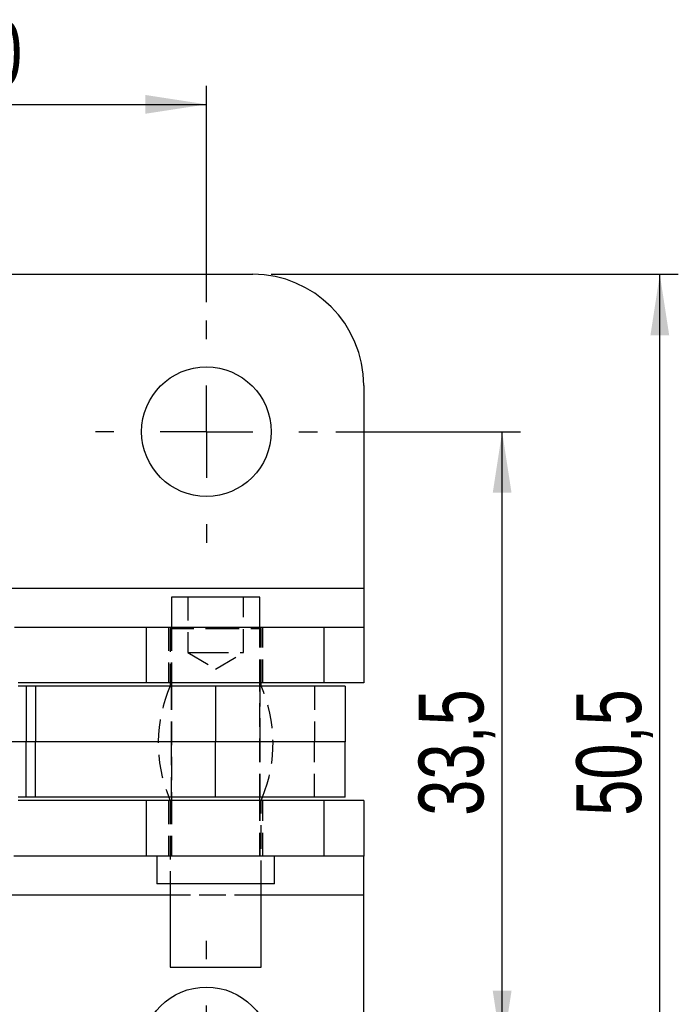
# Model space of a CAD drawing. Extents: x 53 to 379, y 16 to 291.
# Tile 11 of 17: x 186 to 222, y 44 to 97. Entities that reach past the tile are written whole.
import ezdxf

# ---------------------------------------------------------------- set-up
doc = ezdxf.new("R2010")
doc.units = 0
doc.linetypes.add('HIDDEN', pattern=[1.905, 1.27, -0.635])
doc.layers.get('0').update_dxf_attribs({"linetype": 'CONTINUOUS'})
doc.layers.add('FORMATO', color=179, linetype='CONTINUOUS')
doc.styles.add('SLDTEXTSTYLE0', font='TXT', dxfattribs={"width": 0.75})
doc.dimstyles.new('SLDDIMSTYLE0', dxfattribs={"dimtxt": 3.5, "dimasz": 3.302, "dimexe": 0, "dimexo": 0.0625, "dimgap": 0.875, "dimtad": 1, "dimdec": 0, "dimrnd": 1e-09, "dimzin": 12, "dimtxsty": 'SLDTEXTSTYLE0', "dimsah": 1, "dimcen": 0.09, "dimazin": 3, "dimtfac": 1, "dimtdec": 0, "dimtofl": 0, "dimtmove": 0, "dimatfit": 3, "dimtolj": 1, "dimtzin": 12})
doc.dimstyles.new('SLDDIMSTYLE2', dxfattribs={"dimtxt": 3.5, "dimasz": 3.302, "dimexe": 0, "dimexo": 0.0625, "dimgap": 0.875, "dimtad": 1, "dimdec": 3, "dimrnd": 1e-09, "dimzin": 12, "dimtxsty": 'SLDTEXTSTYLE0', "dimsah": 1, "dimcen": 0.09, "dimazin": 3, "dimtfac": 1, "dimtdec": 3, "dimtofl": 0, "dimtmove": 0, "dimatfit": 3, "dimtolj": 1, "dimtzin": 12})
doc.dimstyles.new('SLDDIMSTYLE3', dxfattribs={"dimtxt": 3.5, "dimasz": 3.302, "dimexe": 0, "dimexo": 0.0625, "dimgap": 0.875, "dimtad": 1, "dimdec": 1, "dimrnd": 1e-09, "dimzin": 12, "dimtxsty": 'SLDTEXTSTYLE0', "dimsah": 1, "dimcen": 0.09, "dimazin": 3, "dimtfac": 1, "dimtofl": 0, "dimtmove": 0, "dimatfit": 3, "dimtolj": 1, "dimtzin": 12})

# ---------------------------------------------------------------- blocks, each defined once
blk = doc.blocks.new('_D_2')
at = {"layer": 'FORMATO'}
for p, q in [((199.684, 83.704), (221.684, 83.704)), ((220.684, 33.204), (220.684, 83.704)), ((199.684, 33.204), (221.684, 33.204))]:
    blk.add_line(p, q, dxfattribs=at)
for points in [[(220.684, 83.704), (220.176, 80.402), (221.192, 80.402)], [(220.684, 33.204), (221.192, 36.506), (220.176, 36.506)]]:
    blk.add_solid(points, dxfattribs=at)
at = {"layer": 'FORMATO', "insert": (216.172, 54.458), "char_height": 3.5, "attachment_point": 1, "rotation": 90, "style": 'SLDTEXTSTYLE0'}
blk.add_mtext('50,5', dxfattribs=at)
blk = doc.blocks.new('_D_3')
at = {"layer": 'FORMATO'}
for p, q in [((203.184, 75.204), (213.164, 75.204)), ((212.164, 41.704), (212.164, 75.204)), ((203.184, 41.704), (213.164, 41.704))]:
    blk.add_line(p, q, dxfattribs=at)
for points in [[(212.164, 75.204), (211.656, 71.902), (212.672, 71.902)], [(212.164, 41.704), (212.672, 45.006), (211.656, 45.006)]]:
    blk.add_solid(points, dxfattribs=at)
at = {"layer": 'FORMATO', "insert": (207.652, 54.458), "char_height": 3.5, "attachment_point": 1, "rotation": 90, "style": 'SLDTEXTSTYLE0'}
blk.add_mtext('33,5', dxfattribs=at)
blk = doc.blocks.new('_D_4')
at = {"layer": 'FORMATO'}
for p, q in [((84.783, 53.152), (84.783, 16.204)), ((204.684, 38.204), (204.684, 16.204)), ((204.684, 17.204), (84.783, 17.204))]:
    blk.add_line(p, q, dxfattribs=at)
for points in [[(84.783, 17.204), (88.085, 16.696), (88.085, 17.712)], [(204.684, 17.204), (201.382, 17.712), (201.382, 16.696)]]:
    blk.add_solid(points, dxfattribs=at)
at = {"layer": 'FORMATO', "insert": (138.295, 21.716), "char_height": 3.5, "attachment_point": 1, "style": 'SLDTEXTSTYLE0'}
blk.add_mtext('120', dxfattribs=at)
blk = doc.blocks.new('_D_5')
at = {"layer": 'FORMATO'}
for p, q in [((176.184, 82.204), (176.184, 93.885)), ((196.184, 82.204), (196.184, 93.885)), ((176.184, 92.885), (196.184, 92.885))]:
    blk.add_line(p, q, dxfattribs=at)
for points in [[(176.184, 92.885), (179.486, 92.377), (179.486, 93.393)], [(196.184, 92.885), (192.882, 93.393), (192.882, 92.377)]]:
    blk.add_solid(points, dxfattribs=at)
at = {"layer": 'FORMATO', "insert": (182.325, 97.396), "char_height": 3.5, "attachment_point": 1, "style": 'SLDTEXTSTYLE0'}
blk.add_mtext('20', dxfattribs=at)
blk = doc.blocks.new('SW_CENTERMARKSYMBOL_1')
at = {"layer": 'FORMATO', "color": 0}
for p, q in [((0, 5), (0, 6)), ((0, 0), (0, 2.5)), ((-5, 0), (-6, 0)), ((0, 0), (-2.5, 0)), ((0, 0), (0, -2.5)), ((0, 0), (2.5, 0)), ((5, 0), (6, 0)), ((0, -5), (0, -6))]:
    blk.add_line(p, q, dxfattribs=at)
blk = doc.blocks.new('SW_CENTERMARKSYMBOL_3')
at = {"layer": 'FORMATO', "color": 0}
for p, q in [((0, 5), (0, 6)), ((0, 0), (0, 2.5)), ((-5, 0), (-6, 0)), ((0, 0), (-2.5, 0)), ((0, 0), (0, -2.5)), ((0, 0), (2.5, 0)), ((5, 0), (6, 0)), ((0, -5), (0, -6))]:
    blk.add_line(p, q, dxfattribs=at)

msp = doc.modelspace()

# ---------------------------------------------------------------- linework, layer by layer
at = {"color": 7, "linetype": 'CONTINUOUS'}
for p, q in [((173.683764, 83.704008), (198.683764, 83.704008)), ((204.683764, 77.704008), (204.683764, 66.733875)), ((204.683764, 66.733875), (204.683764, 64.633875)), ((194.302514, 66.274141), (194.302514, 64.633875)), ((199.065014, 66.274141), (194.302514, 66.274141)), ((199.065014, 64.633875), (199.065014, 66.274141)), ((192.936602, 64.633875), (185.808077, 64.633875)), ((192.936602, 64.633875), (192.936602, 61.633875)), ((202.53351, 64.633875), (192.936602, 64.633875)), ((202.53351, 64.633875), (202.53351, 61.633875)), ((204.683764, 64.633875), (202.53351, 64.633875)), ((204.683764, 64.633875), (204.683764, 61.633875)), ((192.936602, 61.633875), (186.010491, 61.633875)), ((186.445528, 61.454008), (186.019629, 61.454008)), ((186.445528, 61.454008), (186.445528, 58.454008)), ((186.94361, 61.454008), (186.445528, 61.454008)), ((186.94361, 61.454008), (186.94361, 58.454008)), ((196.683764, 61.454008), (186.94361, 61.454008)), ((202.53351, 61.633875), (192.936602, 61.633875)), ((194.233764, 61.633875), (194.233764, 61.474141)), ((194.233764, 61.474141), (194.302514, 61.474141)), ((194.302514, 61.633875), (194.302514, 61.454008)), ((196.683764, 61.454008), (196.683764, 58.454008)), ((203.683764, 61.454008), (196.683764, 61.454008)), ((199.065014, 61.454008), (199.065014, 61.633875)), ((199.065014, 61.474141), (199.133764, 61.474141)), ((199.133764, 61.474141), (199.133764, 61.633875)), ((204.683764, 61.633875), (202.53351, 61.633875)), ((203.683764, 61.454008), (203.683764, 58.454008)), ((186.445528, 58.454008), (186.093566, 58.454008)), ((186.445528, 55.454008), (186.445528, 58.454008)), ((186.94361, 58.454008), (186.445528, 58.454008)), ((186.94361, 55.454008), (186.94361, 58.454008)), ((196.683764, 58.454008), (186.94361, 58.454008)), ((196.683764, 55.454008), (196.683764, 58.454008)), ((203.683764, 58.454008), (196.683764, 58.454008)), ((203.683764, 55.454008), (203.683764, 58.454008)), ((186.445528, 55.454008), (186.019629, 55.454008)), ((186.94361, 55.454008), (186.445528, 55.454008)), ((196.683764, 55.454008), (186.94361, 55.454008)), ((194.157567, 55.454008), (194.233764, 55.274141)), ((194.302514, 55.454008), (194.302514, 55.274141)), ((203.683764, 55.454008), (196.683764, 55.454008)), ((199.065014, 55.274141), (199.065014, 55.454008)), ((199.133764, 55.274141), (199.209961, 55.454008)), ((192.936602, 55.274141), (186.010491, 55.274141)), ((192.936602, 55.274141), (192.936602, 52.274141)), ((202.53351, 55.274141), (192.936602, 55.274141)), ((202.53351, 55.274141), (202.53351, 52.274141)), ((204.683764, 55.274141), (202.53351, 55.274141)), ((204.683764, 55.274141), (204.683764, 52.274141)), ((192.936602, 52.274141), (185.778341, 52.274141)), ((202.53351, 52.274141), (192.936602, 52.274141)), ((193.508764, 52.274141), (193.508764, 50.774141)), ((199.858764, 50.774141), (199.858764, 52.274141)), ((204.683764, 52.274141), (202.53351, 52.274141)), ((204.683764, 50.174141), (204.683764, 52.274141)), ((199.858764, 50.774141), (193.508764, 50.774141)), ((194.233764, 50.774141), (194.233764, 46.274141)), ((199.133764, 46.274141), (199.133764, 50.774141)), ((204.683764, 39.204008), (204.683764, 50.174141)), ((194.233764, 46.274141), (196.683764, 46.274141)), ((196.683764, 46.274141), (199.133764, 46.274141))]:
    msp.add_line(p, q, dxfattribs=at)
at = {"color": 7, "linetype": 'HIDDEN'}
for p, q in [((204.683764, 66.733875), (167.683764, 66.733875)), ((195.183764, 66.274141), (195.183764, 63.274141)), ((198.183764, 63.274141), (198.183764, 66.274141)), ((194.133764, 64.633875), (194.133764, 61.633875)), ((194.233764, 64.574141), (196.683764, 64.574141)), ((194.233764, 64.574141), (194.233764, 61.633875)), ((194.283764, 64.633875), (194.283764, 61.633875)), ((194.302514, 64.633875), (194.302514, 61.633875)), ((196.683764, 64.574141), (199.133764, 64.574141)), ((199.065014, 61.633875), (199.065014, 64.633875)), ((199.083764, 61.633875), (199.083764, 64.633875)), ((199.133764, 61.633875), (199.133764, 64.574141)), ((199.233764, 61.633875), (199.233764, 64.633875)), ((195.183764, 63.274141), (196.10919, 63.274141)), ((195.183764, 63.274141), (196.683764, 62.372851)), ((196.10919, 63.274141), (198.183764, 63.274141)), ((196.683764, 62.372851), (198.183764, 63.274141)), ((194.283764, 61.454008), (194.283764, 58.454008)), ((194.302514, 61.474141), (199.065014, 61.474141)), ((194.302514, 61.454008), (194.302514, 55.454008)), ((199.065014, 55.454008), (199.065014, 61.454008)), ((199.083764, 58.454008), (199.083764, 61.454008)), ((202.017097, 61.454008), (202.017097, 58.454008)), ((186.093566, 58.454008), (154.417192, 58.454008)), ((194.283764, 58.454008), (194.283764, 55.454008)), ((199.083764, 55.454008), (199.083764, 58.454008)), ((202.017097, 55.454008), (202.017097, 58.454008)), ((194.133764, 55.274141), (194.133764, 52.274141)), ((194.233764, 55.274141), (194.233764, 50.774141)), ((194.283764, 55.274141), (194.283764, 52.274141)), ((194.302514, 55.274141), (194.302514, 52.274141)), ((199.065014, 52.274141), (199.065014, 55.274141)), ((199.083764, 52.274141), (199.083764, 55.274141)), ((199.133764, 50.774141), (199.133764, 55.274141)), ((199.233764, 52.274141), (199.233764, 55.274141)), ((204.683764, 50.174141), (167.683764, 50.174141)), ((199.133764, 50.174141), (194.233764, 50.174141))]:
    msp.add_line(p, q, dxfattribs=at)
at = {"color": 8, "linetype": 'CONTINUOUS'}
for p, q in [((204.683764, 66.733875), (185.259339, 66.733875)), ((194.233764, 50.174141), (185.289159, 50.174141)), ((204.683764, 50.174141), (199.133764, 50.174141))]:
    msp.add_line(p, q, dxfattribs=at)
at = {"color": 7, "linetype": 'CONTINUOUS'}
for centre in [(196.183764, 75.204008), (196.183764, 41.704008)]:
    msp.add_circle(centre, 3.5, dxfattribs=at)
msp.add_arc((198.683764, 77.704008), 6, 0, 90, dxfattribs=at)
at = {"color": 7, "linetype": 'HIDDEN'}
for centre, start, end in [((201.301071, 58.374141), 156.3158478, 202.2338401), ((192.066456, 58.374141), 337.7661599, 23.6841522)]:
    msp.add_arc(centre, 7.717308, start, end, dxfattribs=at)

# ---------------------------------------------------------------- block references
at = {"layer": 'FORMATO'}
for name, p in [('SW_CENTERMARKSYMBOL_3', (196.183764, 75.204008)), ('SW_CENTERMARKSYMBOL_1', (196.183764, 41.704008))]:
    msp.add_blockref(name, p, dxfattribs=at)

# ---------------------------------------------------------------- dimensions: what is measured, and where the dimension line sits
for base, p1, p2, dimstyle, picture, middle in [((196.183764, 92.884756), (176.183764, 81.204008), (196.183764, 81.204008), 'SLDDIMSTYLE2', '_D_5', (184.911518, 92.884756)), ((84.783034, 17.204008), (204.683764, 39.204008), (84.783034, 54.152211), 'SLDDIMSTYLE0', '_D_4', (142.173888, 17.204008))]:
    dim = msp.add_linear_dim(base=base, p1=p1, p2=p2, dimstyle=dimstyle, dxfattribs=at)
    dim.commit()
    dim.dimension.update_dxf_attribs({"geometry": picture, "text_midpoint": middle, "dimtype": 160})
for base, p1, p2, dimstyle, picture, middle in [((220.683764, 83.704008), (198.683764, 33.204008), (198.683764, 83.704008), 'SLDDIMSTYLE2', '_D_2', (220.683764, 58.983282)), ((212.164033, 75.204008), (202.183764, 41.704008), (202.183764, 75.204008), 'SLDDIMSTYLE3', '_D_3', (212.164033, 58.983282))]:
    dim = msp.add_linear_dim(base=base, p1=p1, p2=p2, angle=90, dimstyle=dimstyle, dxfattribs=at)
    dim.commit()
    dim.dimension.update_dxf_attribs({"geometry": picture, "text_midpoint": middle, "dimtype": 160})

doc.saveas('drawing.dxf')
